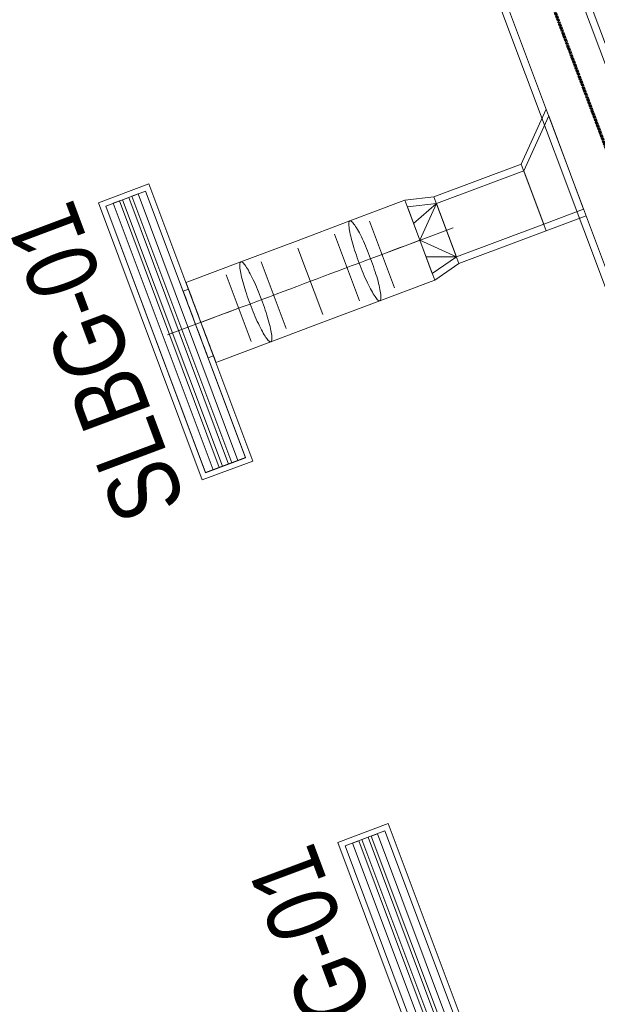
# Model space of a CAD drawing. Header units: millimetres. Extents: x -116878 to 389011, y -1241 to 103674.
# Tile 7 of 103: x 57261 to 59293, y 19129 to 22588. Entities that reach past the tile are written whole.
import ezdxf

# ---------------------------------------------------------------- set-up
doc = ezdxf.new("R2010")
doc.units = ezdxf.units.MM
doc.header["$MEASUREMENT"] = 0
doc.linetypes.add('DASHED', pattern=[0.75, 0.5, -0.25])
doc.layers.get('0').update_dxf_attribs({"color": 252})
for name, color, linetype, lineweight in [('G-ANNO-TEXT', 7, 'Continuous', 5), ('M-HVAC-CDFF', 7, 'Continuous', 5), ('M-HVAC-DUCT', 7, 'Continuous', 15), ('M-HVAC-DUCT-CNTR', 7, 'Continuous', 5)]:
    doc.layers.add(name, color=color, linetype=linetype, lineweight=lineweight)
doc.styles.add('Arial_1', font='arial.ttf', dxfattribs={"width": 0.8, "height": 250})

# ---------------------------------------------------------------- blocks, each defined once
blk = doc.blocks.new('V_RLBG - V_RLBG 1040x190-17388734-AIR CONDITIONING HVAC LAYOUT- PART PLAN - L4-ZONE  7')
at = {"layer": 'M-HVAC-CDFF'}
for p, q in [((520, 95), (-520, 95)), ((-520, 95), (-520, -95)), ((-520, -95), (-520, 95)), ((-520, 95), (520, 95)), ((-520, 95), (-520, 95)), ((-500, 75), (-500, -75)), ((500, 75), (-500, 75)), ((-500, 75), (500, 75)), ((-500, -75), (-500, 75)), ((-500, 75), (-500, 75)), ((500, -75), (500, 75)), ((500, 75), (500, -75)), ((500, 75), (500, 75)), ((520, -95), (520, 95)), ((520, 95), (520, -95)), ((520, 95), (520, 95)), ((500, 46.6), (-500, 46.6)), ((-500, 46.6), (-500, 23.4)), ((-500, 23.4), (-500, 46.6)), ((-500, 46.6), (500, 46.6)), ((-500, 46.6), (-500, 46.6)), ((500, 23.4), (500, 46.6)), ((500, 46.6), (500, 23.4)), ((500, 46.6), (500, 46.6)), ((-500, 23.4), (500, 23.4)), ((500, 23.4), (-500, 23.4)), ((-500, 23.4), (-500, 23.4)), ((500, 11.6), (-500, 11.6)), ((-500, 11.6), (-500, -11.6)), ((-500, -11.6), (-500, 11.6)), ((-500, 11.6), (500, 11.6)), ((-500, 11.6), (-500, 11.6)), ((500, 23.4), (500, 23.4)), ((500, -11.6), (500, 11.6)), ((500, 11.6), (500, -11.6)), ((500, 11.6), (500, 11.6)), ((-500, -11.6), (500, -11.6)), ((500, -11.6), (-500, -11.6)), ((-500, -11.6), (-500, -11.6)), ((500, -23.4), (-500, -23.4)), ((-500, -23.4), (-500, -46.6)), ((-500, -46.6), (-500, -23.4)), ((-500, -23.4), (500, -23.4)), ((-500, -23.4), (-500, -23.4)), ((500, -11.6), (500, -11.6)), ((500, -46.6), (500, -23.4)), ((500, -23.4), (500, -46.6)), ((500, -23.4), (500, -23.4)), ((-500, -46.6), (500, -46.6)), ((500, -46.6), (-500, -46.6)), ((-500, -46.6), (-500, -46.6)), ((500, -46.6), (500, -46.6)), ((-520, -95), (520, -95)), ((520, -95), (-520, -95)), ((-520, -95), (-520, -95)), ((-500, -75), (500, -75)), ((500, -75), (-500, -75)), ((-500, -75), (-500, -75)), ((500, -75), (500, -75)), ((520, -95), (520, -95))]:
    blk.add_line(p, q, dxfattribs=at)
blk = doc.blocks.new('V_SLBG WITH PLENUM _350 H_ - V_SLBG_1000X150-15715090-AIR CONDITIONING HVAC LAYOUT- PART PLAN - L4-ZONE  7')
at = {"layer": 'M-HVAC-CDFF', "color": 140, "true_color": 0x00bfff}
for p, q in [((579216.5, -9755.6), (579149.8, -9933.5)), ((579149.8, -9933.5), (579216.5, -9755.6)), ((579228.2, -9781.3), (579175.5, -9921.8)), ((579175.6, -9921.8), (579228.2, -9781.4)), ((579228.2, -9781.4), (579175.6, -9921.8)), ((579175.6, -9921.8), (579228.2, -9781.4)), ((580190.3, -10120.8), (579216.5, -9755.6)), ((579216.5, -9755.6), (580190.3, -10120.8)), ((579216.5, -9755.6), (579216.5, -9755.6)), ((580164.5, -10132.5), (579228.2, -9781.3)), ((579228.2, -9781.4), (579228.2, -9781.3)), ((579228.2, -9781.4), (580164.5, -10132.5)), ((580164.5, -10132.5), (579228.2, -9781.4)), ((579228.2, -9781.4), (580164.5, -10132.5)), ((579228.2, -9781.4), (579228.2, -9781.4)), ((579218.3, -9807.9), (579210.1, -9829.7)), ((579210.1, -9829.7), (579218.3, -9807.9)), ((580154.6, -10159), (579218.3, -9807.9)), ((579218.3, -9807.9), (580154.6, -10159)), ((579218.3, -9807.9), (579218.3, -9807.9)), ((579206, -9840.7), (579197.8, -9862.5)), ((579197.8, -9862.5), (579206, -9840.7)), ((580142.3, -10191.8), (579206, -9840.7)), ((579206, -9840.7), (580142.3, -10191.8)), ((579206, -9840.7), (579206, -9840.7)), ((579210.1, -9829.7), (580146.4, -10180.8)), ((580146.4, -10180.8), (579210.1, -9829.7)), ((579210.1, -9829.7), (579210.1, -9829.7)), ((579193.7, -9873.5), (579185.5, -9895.3)), ((579185.5, -9895.3), (579193.7, -9873.5)), ((580130, -10224.6), (579193.7, -9873.5)), ((579193.7, -9873.5), (580130, -10224.6)), ((579193.7, -9873.5), (579193.7, -9873.5)), ((579197.8, -9862.5), (580134.1, -10213.6)), ((580134.1, -10213.6), (579197.8, -9862.5)), ((579197.8, -9862.5), (579197.8, -9862.5)), ((579175.5, -9921.8), (580111.9, -10272.9)), ((579175.6, -9921.8), (579175.5, -9921.8)), ((580111.9, -10272.9), (579175.6, -9921.8)), ((579175.6, -9921.8), (580111.9, -10272.9)), ((580111.9, -10272.9), (579175.6, -9921.8)), ((579175.6, -9921.8), (579175.6, -9921.8)), ((579185.5, -9895.3), (580121.8, -10246.4)), ((580121.8, -10246.4), (579185.5, -9895.3)), ((579185.5, -9895.3), (579185.5, -9895.3)), ((579149.8, -9933.5), (580123.6, -10298.7)), ((580123.6, -10298.7), (579149.8, -9933.5)), ((579149.8, -9933.5), (579149.8, -9933.5)), ((579526.7, -10053.5), (579519.7, -10072.2)), ((580111.9, -10272.9), (580164.5, -10132.5)), ((580164.5, -10132.5), (580111.9, -10272.9)), ((580111.9, -10272.9), (580164.5, -10132.5)), ((580164.5, -10132.5), (580111.9, -10272.9)), ((580123.6, -10298.7), (580190.3, -10120.8)), ((580190.3, -10120.8), (580123.6, -10298.7)), ((580164.5, -10132.5), (580164.5, -10132.5)), ((580164.5, -10132.5), (580164.5, -10132.5)), ((580190.3, -10120.8), (580190.3, -10120.8)), ((579753.7, -10160), (579760.8, -10141.3)), ((580146.4, -10180.8), (580154.6, -10159)), ((580154.6, -10159), (580146.4, -10180.8)), ((580154.6, -10159), (580154.6, -10159)), ((580134.1, -10213.6), (580142.3, -10191.8)), ((580142.3, -10191.8), (580134.1, -10213.6)), ((580142.3, -10191.8), (580142.3, -10191.8)), ((580146.4, -10180.8), (580146.4, -10180.8)), ((580121.8, -10246.4), (580130, -10224.6)), ((580130, -10224.6), (580121.8, -10246.4)), ((580130, -10224.6), (580130, -10224.6)), ((580134.1, -10213.6), (580134.1, -10213.6)), ((580111.9, -10272.9), (580111.9, -10272.9)), ((580111.9, -10272.9), (580111.9, -10272.9)), ((580121.8, -10246.4), (580121.8, -10246.4)), ((580123.6, -10298.7), (580123.6, -10298.7))]:
    blk.add_line(p, q, dxfattribs=at)
for centre, start_param, end_param in [((579643.7, -10097.4), 3.141616, 6.283208), ((579643.7, -10097.4), 0.000023, 3.141616), ((579636.7, -10116.1), 0.000023, 3.141616), ((579636.7, -10116.1), 3.141616, 6.283208)]:
    blk.add_ellipse(centre, major_axis=(-117, 43.9), ratio=0.000049, start_param=start_param, end_param=end_param, dxfattribs=at)
blk = doc.blocks.new('V_Rectangular_Takeoff_Beveled - V_Beveled Takeoff-1483432-AIR CONDITIONING HVAC LAYOUT- PART PLAN - L4-ZONE  7')
at = {"layer": 'M-HVAC-DUCT', "color": 140, "true_color": 0x00bfff}
for p, q in [((150, 100), (0, 250)), ((0, 250), (0, 250)), ((0, -100), (0, 250)), ((150, 100), (150, 100)), ((150, -100), (150, 100)), ((150, -100), (0, -100)), ((0, -100), (0, -100)), ((150, -100), (150, -100))]:
    blk.add_line(p, q, dxfattribs=at)
blk = doc.blocks.new('V_Rectangular-Round_Transition - V_SAD-8821312-AIR CONDITIONING HVAC LAYOUT- PART PLAN - L4-ZONE  7')
at = {"layer": 'M-HVAC-DUCT', "color": 140, "true_color": 0x00bfff}
for p, q in [((0, 100), (100, 125)), ((100, 125), (0, 100)), ((100, 0), (100, 125)), ((100, 125), (100, 0)), ((0, 100), (100, 0)), ((0, 100), (100, 62.5)), ((0, 100), (0, 100)), ((0, -100), (0, 100)), ((0, -100), (100, 0)), ((100, 0), (100, -125)), ((100, -125), (100, 0)), ((0, -100), (100, -62.5)), ((0, -100), (100, -125)), ((100, -125), (0, -100)), ((0, -100), (0, -100))]:
    blk.add_line(p, q, dxfattribs=at)

msp = doc.modelspace()

# ---------------------------------------------------------------- linework, layer by layer
at = {"color": 244, "linetype": 'DASHED', "lineweight": 70, "ltscale": 0.6, "true_color": 0x991b1e}
msp.add_lwpolyline([(70394.5, 38555.1, -0.925711), (70396.8, 40187.1), (70394.5, 42190.5), (54123.6, 36013.3), (59399.4, 21932.5), (67804, 25227.5), (68958.9, 22338.8), (70465.4, 22887.8), (70546.9, 22858.9), (70554.6, 27248.3), (70394.5, 27247), (70396.9, 30343, -0.9334), (70394.5, 31976.5), (70394.5, 38555.1)], format="xyb", dxfattribs=at)
at = {"layer": 'M-HVAC-DUCT', "color": 140, "true_color": 0x00bfff}
for p, q in [((58711.2, 24127.3), (59626.4, 21687.3)), ((58430.3, 24021.9), (59345.5, 21582)), ((58873.1, 23624.3), (59590.7, 21711.3)), ((59356.6, 21623.5), (58639.1, 23536.5)), ((59112.8, 22273.5), (59025, 22080.4)), ((59025, 22080.4), (58718.2, 21965.4)), ((59025, 22080.4), (59112.8, 21846.3)), ((58727, 21942), (59033.8, 22057)), ((58603.4, 21949), (58422.7, 21881.2)), ((58615.8, 21953.6), (58603.4, 21949)), ((58718.2, 21965.4), (58615.8, 21953.6)), ((58721.2, 21672.8), (58615.8, 21953.6)), ((58615.8, 21953.6), (58721.2, 21672.8)), ((58806, 21731.3), (58718.2, 21965.4)), ((58806, 21731.3), (59253.3, 21899)), ((58422.7, 21881.2), (58230.9, 21809.3)), ((58579.8, 21646.4), (58492, 21880.5)), ((59104, 21869.8), (58797.3, 21754.7)), ((58456.6, 21600.2), (58368.8, 21834.3)), ((58551.5, 21769.3), (58785.6, 21857.1)), ((58230.9, 21809.3), (58039.2, 21737.4)), ((58327.5, 21551.8), (58239.7, 21785.9)), ((58039.2, 21737.4), (57858.4, 21669.6)), ((58198.4, 21503.3), (58110.6, 21737.4)), ((58806, 21731.3), (58721.2, 21672.8)), ((58075.2, 21457.1), (57987.4, 21691.2)), ((57858.4, 21669.6), (57846, 21664.9)), ((58528, 21600.3), (58708.8, 21668.1)), ((58708.8, 21668.1), (58721.2, 21672.8)), ((58336.3, 21528.4), (58528, 21600.3)), ((57781.7, 21480.6), (58015.7, 21568.3)), ((58144.6, 21456.5), (58336.3, 21528.4)), ((57963.7, 21388.7), (58144.6, 21456.5)), ((57951.4, 21384), (57963.7, 21388.7))]:
    msp.add_line(p, q, dxfattribs=at)
for start_param, end_param in [(0.000018, 3.141611), (3.141611, 6.283203)]:
    msp.add_ellipse((57898.7, 21524.5), major_axis=(-52.7, 140.5), ratio=0.000049, start_param=start_param, end_param=end_param, dxfattribs=at)
for points in [[(58422.7, 21881.2), (58420.9, 21880.5), (58418.6, 21876), (58419, 21859.9), (58423.2, 21835.8), (58431, 21805.1), (58441.8, 21770.1), (58454.9, 21733.1), (58469.4, 21696.6), (58484.3, 21663.1), (58498.6, 21634.9), (58511.3, 21613.9), (58521.5, 21601.5), (58526.2, 21599.6), (58528, 21600.3)], [(58528, 21600.3), (58529.8, 21601), (58532.1, 21605.5), (58531.7, 21621.5), (58527.5, 21645.7), (58519.7, 21676.3), (58508.8, 21711.4), (58495.8, 21748.4), (58481.3, 21784.9), (58466.4, 21818.4), (58452.1, 21846.6), (58439.4, 21867.6), (58429.1, 21879.9), (58424.4, 21881.8), (58422.7, 21881.2)], [(58039.2, 21737.4), (58037.5, 21736.7), (58035.1, 21732.1), (58035.5, 21716.1), (58039.8, 21691.9), (58047.6, 21661.3), (58058.4, 21626.3), (58071.5, 21589.2), (58086, 21552.7), (58100.8, 21519.2), (58115.1, 21491), (58127.8, 21470), (58138.1, 21457.7), (58142.8, 21455.8), (58144.6, 21456.5)], [(58144.6, 21456.5), (58146.3, 21457.1), (58148.6, 21461.7), (58148.2, 21477.7), (58144, 21501.9), (58136.2, 21532.5), (58125.4, 21567.5), (58112.3, 21604.6), (58097.8, 21641.1), (58082.9, 21674.6), (58068.7, 21702.8), (58056, 21723.8), (58045.7, 21736.1), (58041, 21738), (58039.2, 21737.4)]]:
    msp.add_open_spline(points, degree=3, dxfattribs=at)
at = {"layer": 'M-HVAC-DUCT-CNTR', "color": 140, "true_color": 0x00bfff}
msp.add_open_spline([(58668.5, 21813.2), (58409.3, 21716), (58157.9, 21621.6), (57898.7, 21524.5)], degree=3, dxfattribs=at)

# ---------------------------------------------------------------- block references
at = {"layer": 'M-HVAC-CDFF', "color": 140, "true_color": 0x00bfff, "rotation": 131.10811433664}
msp.add_blockref('V_SLBG WITH PLENUM _350 H_ - V_SLBG_1000X150-15715090-AIR CONDITIONING HVAC LAYOUT- PART PLAN - L4-ZONE  7', (431377.2, -421865.7), dxfattribs=at)
at = {"layer": 'M-HVAC-CDFF', "rotation": 110.5520833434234}
msp.add_blockref('V_RLBG - V_RLBG 1040x190-17388734-AIR CONDITIONING HVAC LAYOUT- PART PLAN - L4-ZONE  7', (58651.2, 19243.4), dxfattribs=at)
at = {"layer": 'M-HVAC-DUCT', "color": 140, "true_color": 0x00bfff, "extrusion": (0, 0, -1), "rotation": 339.4400000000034}
msp.add_blockref('V_Rectangular_Takeoff_Beveled - V_Beveled Takeoff-1483432-AIR CONDITIONING HVAC LAYOUT- PART PLAN - L4-ZONE  7', (-59209.4, 22016.1), dxfattribs=at)
at = {"layer": 'M-HVAC-DUCT', "color": 140, "true_color": 0x00bfff, "rotation": 200.5599999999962}
msp.add_blockref('V_Rectangular-Round_Transition - V_SAD-8821312-AIR CONDITIONING HVAC LAYOUT- PART PLAN - L4-ZONE  7', (58762.1, 21848.3), dxfattribs=at)

# ---------------------------------------------------------------- texts
at = {"layer": 'G-ANNO-TEXT', "char_height": 250, "attachment_point": 1, "rotation": 110.5289, "style": 'Arial_1'}
for s, insert, width in [('SLBG-01', (57613.4, 20801.2), 1385.316), ('RLBG-01', (58464.8, 18527.4), 1404.556)]:
    msp.add_mtext(s, dxfattribs=dict(at, insert=insert, width=width))

doc.saveas('drawing.dxf')
